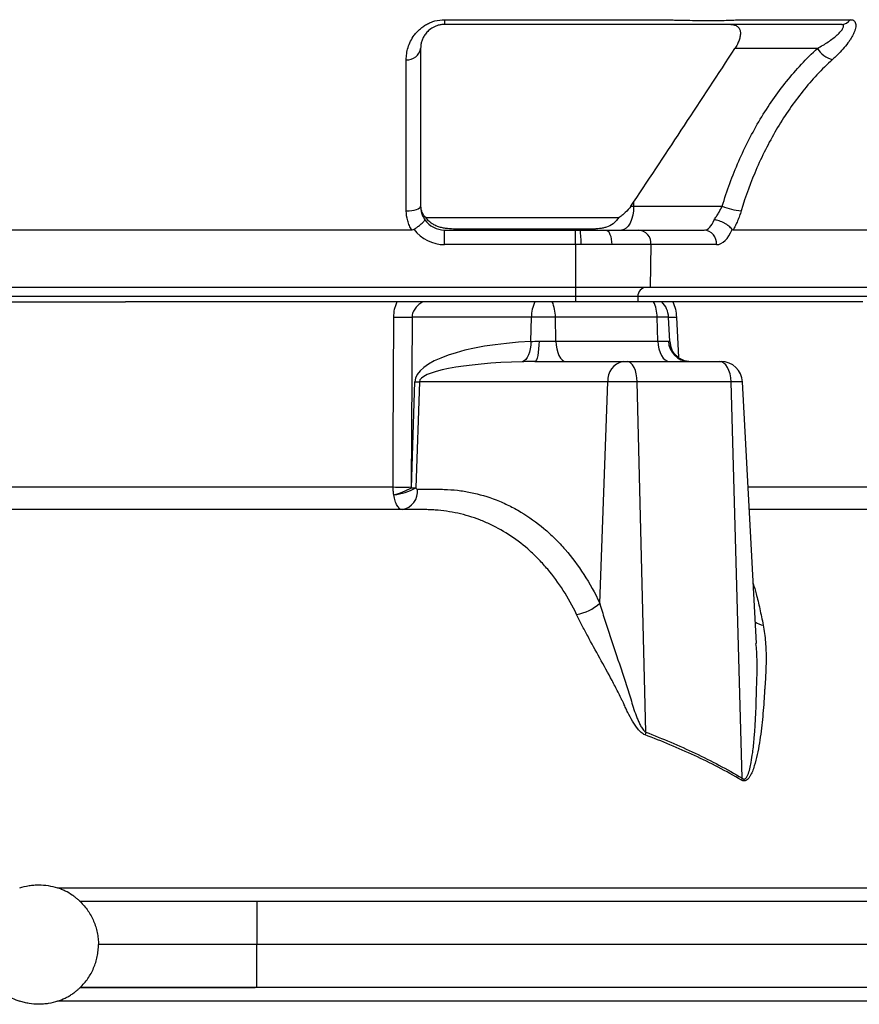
# Model space of a CAD drawing. Header units: millimetres. Extents: x 764 to 1378, y 655 to 2770.
# Tile 4 of 11: x 1074 to 1249, y 977 to 1183. Entities that reach past the tile are written whole.
import ezdxf

# ---------------------------------------------------------------- set-up
doc = ezdxf.new("R2010")
doc.units = ezdxf.units.MM

msp = doc.modelspace()

# ---------------------------------------------------------------- linework, layer by layer
at = {"color": 7, "linetype": 'Continuous', "lineweight": 25}
for p, q in [((1162.63, 1183), (1208.68, 1183)), ((1162.63, 1183), (1162.63, 1181.99)), ((1224.51, 1183), (1247.53, 1183)), ((1240.63, 1176.99), (1223.37, 1176.99)), ((1201.62, 1143.99), (1202.17, 1143.99)), ((1202.17, 1144.79), (1202.17, 1143.99)), ((1202.17, 1143.99), (1220.72, 1143.99)), ((1198.99, 1141.51), (1158.78, 1141.51)), ((1155.8, 1138.99), (999.69, 1138.99)), ((1162.63, 1135.94), (1162.63, 1138.99)), ((1162.63, 1138.99), (1190.04, 1138.99)), ((1193.53, 1139.19), (1164.89, 1139.19)), ((1190.04, 1135.94), (1190.04, 1138.99)), ((1190.04, 1138.99), (1190.97, 1138.99)), ((1190.97, 1138.99), (1196.34, 1138.99)), ((1196.34, 1138.99), (1203.21, 1138.99)), ((1203.21, 1138.99), (1216.92, 1138.99)), ((1301.03, 1138.99), (1222.98, 1138.99)), ((1190.04, 1135.94), (1162.63, 1135.94)), ((1190.04, 1135.94), (1190.04, 1126.99)), ((1191.15, 1135.94), (1190.04, 1135.94)), ((1197.59, 1135.94), (1191.15, 1135.94)), ((1205.81, 1135.94), (1197.59, 1135.94)), ((1205.81, 1135.94), (1205.67, 1126.99)), ((1219.52, 1135.94), (1205.81, 1135.94)), ((1190.04, 1126.99), (965.45, 1126.99)), ((1205.67, 1126.99), (1190.04, 1126.99)), ((1190.04, 1126.99), (1190.04, 1125.06)), ((1317.97, 1126.99), (1205.67, 1126.99)), ((1190.04, 1125.06), (965.45, 1125.06)), ((1203.06, 1125.06), (1190.04, 1125.06)), ((1190.04, 1125.06), (1190.04, 1123.99)), ((1203.06, 1125.06), (1203.03, 1123.99)), ((1315.36, 1125.06), (1203.06, 1125.06)), ((1059.56, 1123.99), (1095.94, 1123.99)), ((1179.95, 1123.99), (1095.94, 1123.99)), ((1181.52, 1123.99), (1179.95, 1123.99)), ((1185.17, 1123.99), (1181.52, 1123.99)), ((1187.11, 1123.99), (1185.17, 1123.99)), ((1190.04, 1123.99), (1187.11, 1123.99)), ((1203.03, 1123.99), (1190.04, 1123.99)), ((1204.5, 1123.99), (1203.03, 1123.99)), ((1206.33, 1123.99), (1204.5, 1123.99)), ((1208.07, 1123.99), (1206.33, 1123.99)), ((1250.08, 1123.99), (1208.07, 1123.99)), ((1155.85, 1120.75), (1155.68, 1085.23)), ((1180.81, 1120.75), (1155.85, 1120.75)), ((1180.67, 1115.65), (1180.81, 1120.75)), ((1185.82, 1120.75), (1180.81, 1120.75)), ((1185.94, 1115.76), (1185.82, 1120.75)), ((1207.1, 1120.75), (1185.82, 1120.75)), ((1207.25, 1115.76), (1207.1, 1120.75)), ((1209.5, 1120.75), (1207.1, 1120.75)), ((1209.76, 1115.65), (1209.5, 1120.75)), ((1182.39, 1115.76), (1185.94, 1115.76)), ((1185.94, 1115.76), (1207.25, 1115.76)), ((1207.25, 1115.76), (1209.46, 1115.76)), ((1181.53, 1111.49), (1199.99, 1111.49)), ((1199.99, 1111.49), (1200.84, 1111.49)), ((1200.84, 1111.49), (1220.15, 1111.49)), ((1220.15, 1111.49), (1220.48, 1111.49)), ((1155.71, 1085.07), (1156.43, 1107.23)), ((1157.36, 1107.23), (1156.65, 1085.07)), ((1196.81, 1107.23), (1157.36, 1107.23)), ((1195.09, 1060.92), (1196.81, 1107.23)), ((1202.92, 1107.23), (1196.81, 1107.23)), ((1204.7, 1033.95), (1202.92, 1107.23)), ((1222.55, 1107.23), (1202.92, 1107.23)), ((1224.88, 1024.3), (1222.55, 1107.23)), ((1227.85, 1052.5), (1224.98, 1107.23)), ((1123.35, 998.49), (1086.42, 998.49)), ((1123.35, 998.49), (1123.38, 989.49)), ((1344.17, 998.49), (1123.35, 998.49)), ((1123.38, 989.49), (1090.25, 989.49)), ((1123.35, 980.49), (1123.38, 989.49)), ((1344.33, 989.49), (1123.38, 989.49)), ((1123.35, 980.49), (1086.42, 980.49)), ((1344.17, 980.49), (1123.35, 980.49))]:
    msp.add_line(p, q, dxfattribs=at)
at = {"color": 8, "linetype": 'Continuous', "lineweight": 25}
for p, q in [((1211.14, 1120.75), (1211.58, 1112.3)), ((1224.98, 1107.23), (1222.55, 1107.23))]:
    msp.add_line(p, q, dxfattribs=at)
at = {"color": 7, "linetype": 'Continuous', "lineweight": 25, "flags": 128}
for points in [[(1154.63, 1143), (1155.21, 1143.02), (1155.77, 1143.08), (1156.29, 1143.17), (1156.75, 1143.29), (1157.12, 1143.44), (1157.4, 1143.61), (1157.57, 1143.8), (1157.63, 1143.99)], [(1202.17, 1143.99), (1202.12, 1143.02), (1201.98, 1142.08), (1201.75, 1141.21), (1201.44, 1140.46), (1201.06, 1139.83), (1200.63, 1139.37), (1200.16, 1139.09), (1199.67, 1138.99)], [(1196.34, 1138.99), (1196.59, 1138.93), (1196.82, 1138.76), (1197.04, 1138.48), (1197.23, 1138.09), (1197.38, 1137.63), (1197.5, 1137.1), (1197.57, 1136.53), (1197.59, 1135.94)], [(1151.87, 1085.23), (1151.91, 1094.22), (1152.02, 1120.75)], [(1180.67, 1115.65), (1180.65, 1114.89), (1180.56, 1114.16), (1180.4, 1113.47), (1180.19, 1112.86), (1179.93, 1112.34), (1179.62, 1111.92), (1179.28, 1111.62), (1178.91, 1111.44)], [(1182.39, 1115.76), (1182.36, 1114.91), (1182.31, 1114.11), (1182.23, 1113.37), (1182.12, 1112.73), (1181.99, 1112.2), (1181.85, 1111.81), (1181.69, 1111.57), (1181.53, 1111.49)], [(1185.94, 1115.76), (1185.99, 1114.91), (1186.12, 1114.11), (1186.32, 1113.37), (1186.57, 1112.73), (1186.88, 1112.2), (1187.22, 1111.81), (1187.59, 1111.57), (1187.98, 1111.49)], [(1207.25, 1115.76), (1207.32, 1114.91), (1207.47, 1114.11), (1207.7, 1113.37), (1208.01, 1112.73), (1208.37, 1112.2), (1208.78, 1111.81), (1209.23, 1111.57), (1209.69, 1111.49)], [(1209.76, 1115.65), (1209.87, 1114.89), (1209.88, 1114.85)], [(1202.92, 1107.23), (1202.87, 1108.07), (1202.73, 1108.88), (1202.54, 1109.61), (1202.28, 1110.26), (1201.97, 1110.78), (1201.61, 1111.17), (1201.24, 1111.41), (1200.84, 1111.49)], [(1222.55, 1107.23), (1222.49, 1108.07), (1222.34, 1108.88), (1222.11, 1109.61), (1221.81, 1110.26), (1221.45, 1110.78), (1221.04, 1111.17), (1220.6, 1111.41), (1220.15, 1111.49)]]:
    msp.add_lwpolyline(points, dxfattribs=at)
at = {"color": 7, "linetype": 'Continuous', "lineweight": 25}
for centre, radius, start, end in [((1245.55, 1184.46), 2.46, 271.0632, 323.7597), ((1154.91, 1177.36), 2.74, 263.9607, 352.2967), ((1244.99, 1179.53), 5.05, 210.1452, 255.589), ((1225.88, 1156.25), 13.3, 247.156, 264.7776), ((1162.63, 1143.99), 5, 214.6624, 270), ((1162.63, 1143.94), 8, 217.0557, 270), ((1165.51, 1140.05), 1.06, 234.2976, 268.8569), ((1178.45, 1136.71), 12.73, 356.5353, 10.3339), ((1194.34, 1140.73), 1.74, 242.2887, 269.5648), ((1202.99, 1136.17), 2.83, 355.2909, 85.5074), ((1216.7, 1136.17), 2.83, 355.2909, 85.5074), ((1204.93, 1125.13), 1.87, 94.2201, 182.0086), ((1188.81, 1120.69), 8.01, 155.6624, 179.5637), ((1177.14, 1120.7), 8.68, 0.3258, 22.2573), ((1199.64, 1120.68), 7.47, 0.5622, 26.3205), ((1204.5, 1120.49), 5, 3, 44.427), ((1153.94, 1193.62), 72.89, 268.4934, 271.5066), ((1210.32, 1131.66), 10.93, 265.6843, 274.3157), ((1213.82, 1115.86), 4.37, 181.319, 268.4501), ((1200.73, 1107.62), 3.94, 100.8295, 185.7883), ((1220.48, 1106.99), 4.5, 3, 90), ((1156.89, 1160.5), 53.28, 269.4996, 270.5004), ((1153.78, 1158.18), 72.97, 268.5019, 271.4981), ((1150.52, 1096.18), 12.69, 276.7551, 298.8526), ((1147.86, 1099.26), 16.22, 284.8383, 298.9569), ((1153.07, 1084.36), 3.94, 280.8295, 5.7883), ((1156.18, 1138.34), 53.28, 269.4996, 270.5004), ((1188.83, 1067.66), 9.21, 278.8576, 312.8617), ((1213.96, 1031.35), 9.61, 164.3174, 167.8384), ((1232.59, 1021.17), 8.32, 157.9245, 160.8718)]:
    msp.add_arc(centre, radius, start, end, dxfattribs=at)
at = {"color": 8, "linetype": 'Continuous', "lineweight": 25}
msp.add_arc((1229.62, 1059.5), 3.18, 230.7994, 263.9051, dxfattribs=at)
at = {"color": 7, "linetype": 'Continuous', "lineweight": 25}
for centre, major_axis, ratio, start_param, end_param in [((1217.04, 1143.99), (0.16, 5), 0.49961, 3.157699, 4.123523), ((1219.64, 1143.94), (0.16, 8), 0.499848, 3.151666, 4.075719), ((1186.57, 1106.76), (30.14, -0.42), 0.298259, 1.771817, 3.136177), ((1184.32, 1106.99), (26.96, -0.22), 0.166691, 1.77405, 3.13841)]:
    msp.add_ellipse(centre, major_axis=major_axis, ratio=ratio, start_param=start_param, end_param=end_param, dxfattribs=at)
for points, knots in [([(1154.63, 1174.64), (1154.63, 1174.85), (1154.63, 1175.05), (1154.67, 1175.47), (1154.69, 1175.68), (1154.78, 1176.31), (1154.88, 1176.74), (1155.14, 1177.61), (1155.32, 1178.05), (1155.75, 1178.92), (1156, 1179.35), (1156.47, 1179.98), (1156.64, 1180.19), (1157.01, 1180.59), (1157.21, 1180.79), (1157.63, 1181.17), (1157.85, 1181.35), (1158.33, 1181.7), (1158.59, 1181.86), (1159.13, 1182.16), (1159.41, 1182.3), (1160, 1182.54), (1160.31, 1182.65), (1161.28, 1182.91), (1161.94, 1183), (1162.63, 1183)], [0, 0, 0, 0, 0.0625, 0.0625, 0.125, 0.125, 0.25, 0.25, 0.375, 0.375, 0.5, 0.5, 0.5625, 0.5625, 0.625, 0.625, 0.6875, 0.6875, 0.75, 0.75, 0.8125, 0.8125, 0.875, 0.875, 1, 1, 1, 1]), ([(1208.68, 1183), (1208.88, 1182.99), (1209.08, 1182.98), (1209.47, 1182.97), (1209.67, 1182.96), (1210.26, 1182.95), (1210.66, 1182.93), (1211.83, 1182.9), (1212.61, 1182.89), (1214.91, 1182.85), (1216.36, 1182.84), (1218.42, 1182.84), (1219.09, 1182.84), (1220.35, 1182.85), (1220.95, 1182.86), (1222.09, 1182.89), (1222.62, 1182.9), (1223.37, 1182.93), (1223.61, 1182.95), (1223.96, 1182.96), (1224.07, 1182.97), (1224.29, 1182.98), (1224.4, 1182.99), (1224.51, 1183)], [0, 0, 0, 0, 0.03125, 0.03125, 0.0625, 0.0625, 0.125, 0.125, 0.25, 0.25, 0.5, 0.5, 0.625, 0.625, 0.75, 0.75, 0.875, 0.875, 0.9375, 0.9375, 0.96875, 0.96875, 1, 1, 1, 1]), ([(1247.53, 1183), (1247.71, 1183), (1247.86, 1182.98), (1248.12, 1182.89), (1248.24, 1182.82), (1248.42, 1182.65), (1248.49, 1182.54), (1248.6, 1182.3), (1248.63, 1182.16), (1248.67, 1181.7), (1248.62, 1181.35), (1248.46, 1180.78), (1248.39, 1180.58), (1248.22, 1180.17), (1248.13, 1179.97), (1247.91, 1179.55), (1247.79, 1179.33), (1247.53, 1178.9), (1247.39, 1178.68), (1246.94, 1178.03), (1246.6, 1177.6), (1245.87, 1176.74), (1245.48, 1176.31), (1244.85, 1175.68), (1244.64, 1175.47), (1244.2, 1175.05), (1243.97, 1174.85), (1243.74, 1174.64)], [0, 0, 0, 0, 0.0625, 0.0625, 0.125, 0.125, 0.1875, 0.1875, 0.25, 0.25, 0.375, 0.375, 0.4375, 0.4375, 0.5, 0.5, 0.5625, 0.5625, 0.625, 0.625, 0.75, 0.75, 0.875, 0.875, 0.9375, 0.9375, 1, 1, 1, 1]), ([(1162.63, 1181.99), (1162.37, 1181.99), (1162.12, 1181.97), (1161.63, 1181.9), (1161.38, 1181.84), (1160.93, 1181.7), (1160.72, 1181.62), (1160.33, 1181.44), (1160.15, 1181.34), (1159.64, 1181.02), (1159.36, 1180.79), (1158.99, 1180.43), (1158.88, 1180.31), (1158.68, 1180.07), (1158.59, 1179.94), (1158.33, 1179.57), (1158.2, 1179.33), (1157.97, 1178.84), (1157.88, 1178.6), (1157.75, 1178.12), (1157.7, 1177.89), (1157.64, 1177.44), (1157.63, 1177.22), (1157.63, 1176.99)], [0, 0, 0, 0, 0.0625, 0.0625, 0.125, 0.125, 0.1875, 0.1875, 0.25, 0.25, 0.375, 0.375, 0.4375, 0.4375, 0.5, 0.5, 0.625, 0.625, 0.75, 0.75, 0.875, 0.875, 1, 1, 1, 1]), ([(1245.59, 1181.99), (1241.04, 1181.99), (1234.21, 1181.99), (1226.82, 1181.99), (1223.97, 1181.99), (1223.12, 1181.99), (1222.84, 1181.99), (1222.27, 1181.99), (1221.95, 1181.99), (1221.28, 1181.99), (1220.91, 1181.99), (1220.15, 1181.99), (1219.75, 1181.99), (1218.9, 1181.99), (1218.45, 1181.99), (1217.52, 1181.99), (1217.04, 1181.99), (1215.56, 1181.99), (1214.52, 1181.99), (1212.89, 1181.99), (1212.33, 1181.99), (1211.22, 1181.99), (1210.66, 1181.99), (1209.82, 1181.99), (1209.54, 1181.99), (1208.98, 1181.99), (1208.69, 1181.99), (1207.85, 1181.99), (1206.15, 1181.99), (1199.93, 1181.99), (1185.24, 1181.99), (1171.67, 1181.99), (1162.63, 1181.99)], [0, 0, 0, 0, 0.25, 0.375, 0.40625, 0.40625, 0.421875, 0.421875, 0.4375, 0.4375, 0.453125, 0.453125, 0.46875, 0.46875, 0.484375, 0.484375, 0.5, 0.5, 0.53125, 0.53125, 0.546875, 0.546875, 0.5625, 0.5625, 0.570313, 0.570313, 0.578125, 0.578125, 0.59375, 0.625, 0.75, 1, 1, 1, 1]), ([(1222.49, 1181.99), (1222.63, 1181.99), (1222.77, 1181.98), (1223.03, 1181.95), (1223.15, 1181.92), (1223.39, 1181.85), (1223.5, 1181.81), (1223.71, 1181.7), (1223.8, 1181.64), (1223.98, 1181.5), (1224.06, 1181.42), (1224.2, 1181.25), (1224.26, 1181.15), (1224.41, 1180.84), (1224.47, 1180.61), (1224.52, 1180.11), (1224.51, 1179.84), (1224.42, 1179.29), (1224.34, 1179), (1224.14, 1178.43), (1224.02, 1178.14), (1223.72, 1177.56), (1223.55, 1177.27), (1223.37, 1176.99)], [0, 0, 0, 0, 0.0625, 0.0625, 0.125, 0.125, 0.1875, 0.1875, 0.25, 0.25, 0.3125, 0.3125, 0.375, 0.375, 0.5, 0.5, 0.625, 0.625, 0.75, 0.75, 0.875, 0.875, 1, 1, 1, 1]), ([(1240.63, 1176.99), (1241.02, 1177.22), (1241.41, 1177.44), (1242.16, 1177.89), (1242.52, 1178.12), (1243.22, 1178.59), (1243.55, 1178.83), (1244.19, 1179.32), (1244.49, 1179.57), (1245.03, 1180.06), (1245.27, 1180.31), (1245.58, 1180.67), (1245.68, 1180.79), (1245.84, 1181.02), (1245.9, 1181.13), (1246.01, 1181.34), (1246.05, 1181.44), (1246.08, 1181.62), (1246.08, 1181.7), (1246.04, 1181.81), (1246.02, 1181.84), (1245.97, 1181.89), (1245.94, 1181.91), (1245.82, 1181.97), (1245.72, 1181.99), (1245.59, 1181.99)], [0, 0, 0, 0, 0.125, 0.125, 0.25, 0.25, 0.375, 0.375, 0.5, 0.5, 0.625, 0.625, 0.6875, 0.6875, 0.75, 0.75, 0.8125, 0.8125, 0.875, 0.875, 0.90625, 0.90625, 0.9375, 0.9375, 1, 1, 1, 1]), ([(1157.63, 1176.99), (1157.63, 1174.87), (1157.63, 1172.55), (1157.63, 1169.43), (1157.63, 1168.79), (1157.63, 1167.5), (1157.63, 1166.84), (1157.63, 1164.83), (1157.63, 1163.47), (1157.63, 1159.28), (1157.63, 1156.37), (1157.63, 1150.34), (1157.63, 1147.22), (1157.63, 1143.99)], [0, 0, 0, 0, 0.25, 0.25, 0.3125, 0.3125, 0.375, 0.375, 0.5, 0.5, 0.75, 0.75, 1, 1, 1, 1]), ([(1220.72, 1143.99), (1221.69, 1147.22), (1222.84, 1150.35), (1224.82, 1154.9), (1225.53, 1156.39), (1227.03, 1159.33), (1227.83, 1160.77), (1230.34, 1164.97), (1232.17, 1167.62), (1236.15, 1172.56), (1238.3, 1174.87), (1240.63, 1176.99)], [0, 0, 0, 0, 0.25, 0.25, 0.375, 0.375, 0.5, 0.5, 0.75, 0.75, 1, 1, 1, 1]), ([(1154.63, 1143), (1154.63, 1146.1), (1154.63, 1149.08), (1154.63, 1154.86), (1154.63, 1157.64), (1154.63, 1161.65), (1154.63, 1162.96), (1154.63, 1164.88), (1154.63, 1165.51), (1154.63, 1166.76), (1154.63, 1167.37), (1154.63, 1169.17), (1154.63, 1170.33), (1154.63, 1172.56), (1154.63, 1173.62), (1154.63, 1174.64)], [0, 0, 0, 0, 0.25, 0.25, 0.5, 0.5, 0.625, 0.625, 0.6875, 0.6875, 0.75, 0.75, 0.875, 0.875, 1, 1, 1, 1]), ([(1243.74, 1174.64), (1241.51, 1172.61), (1239.45, 1170.4), (1235.65, 1165.66), (1233.9, 1163.14), (1231.5, 1159.11), (1230.73, 1157.73), (1229.29, 1154.92), (1228.61, 1153.48), (1226.7, 1149.1), (1225.6, 1146.09), (1224.67, 1143)], [0, 0, 0, 0, 0.25, 0.25, 0.5, 0.5, 0.625, 0.625, 0.75, 0.75, 1, 1, 1, 1]), ([(1157.63, 1143.99), (1157.63, 1143.5), (1157.7, 1143.01), (1157.92, 1142.29), (1158.01, 1142.05), (1158.23, 1141.59), (1158.36, 1141.36), (1158.51, 1141.15)], [0, 0, 0, 0, 0.5, 0.5, 0.75, 0.75, 1, 1, 1, 1]), ([(1158.78, 1141.51), (1158.45, 1141.84), (1158.18, 1142.22), (1157.89, 1142.84), (1157.81, 1143.06), (1157.69, 1143.51), (1157.66, 1143.75), (1157.64, 1143.99)], [0, 0, 0, 0, 0.5, 0.5, 0.75, 0.75, 1, 1, 1, 1]), ([(1201.62, 1143.99), (1201.28, 1143.51), (1200.88, 1143.06), (1200.21, 1142.43), (1199.98, 1142.23), (1199.49, 1141.85), (1199.24, 1141.68), (1198.99, 1141.51)], [0, 0, 0, 0, 0.5, 0.5, 0.75, 0.75, 1, 1, 1, 1]), ([(1219.03, 1141.15), (1219.19, 1141.36), (1219.34, 1141.59), (1219.65, 1142.05), (1219.79, 1142.29), (1220.07, 1142.77), (1220.21, 1143.01), (1220.47, 1143.5), (1220.6, 1143.75), (1220.72, 1143.99)], [0, 0, 0, 0, 0.25, 0.25, 0.5, 0.5, 0.75, 0.75, 1, 1, 1, 1]), ([(1155.8, 1138.99), (1155.6, 1139.3), (1155.43, 1139.61), (1155.14, 1140.26), (1155.02, 1140.6), (1154.72, 1141.61), (1154.63, 1142.3), (1154.63, 1143)], [0, 0, 0, 0, 0.25, 0.25, 0.5, 0.5, 1, 1, 1, 1]), ([(1164.89, 1139.19), (1164.33, 1139.19), (1163.78, 1139.22), (1162.96, 1139.31), (1162.68, 1139.35), (1162.13, 1139.45), (1161.86, 1139.52), (1161.32, 1139.68), (1161.05, 1139.78), (1160.54, 1140.01), (1160.28, 1140.15), (1159.8, 1140.46), (1159.58, 1140.64), (1159.15, 1141.04), (1158.95, 1141.27), (1158.78, 1141.51)], [0, 0, 0, 0, 0.25, 0.25, 0.375, 0.375, 0.5, 0.5, 0.625, 0.625, 0.75, 0.75, 0.875, 0.875, 1, 1, 1, 1]), ([(1198.99, 1141.51), (1198.83, 1141.27), (1198.66, 1141.05), (1198.29, 1140.64), (1198.09, 1140.46), (1197.45, 1139.99), (1196.99, 1139.76), (1196.27, 1139.52), (1196.02, 1139.45), (1195.53, 1139.35), (1195.28, 1139.31), (1194.54, 1139.22), (1194.04, 1139.19), (1193.53, 1139.19)], [0, 0, 0, 0, 0.125, 0.125, 0.25, 0.25, 0.5, 0.5, 0.625, 0.625, 0.75, 0.75, 1, 1, 1, 1]), ([(1224.67, 1143), (1224.56, 1142.65), (1224.45, 1142.3), (1224.2, 1141.61), (1224.06, 1141.26), (1223.78, 1140.58), (1223.63, 1140.25), (1223.31, 1139.61), (1223.15, 1139.3), (1222.98, 1138.99)], [0, 0, 0, 0, 0.25, 0.25, 0.5, 0.5, 0.75, 0.75, 1, 1, 1, 1]), ([(1156.24, 1139.12), (1156.41, 1139.23), (1156.57, 1139.35), (1156.88, 1139.57), (1157.03, 1139.69), (1157.32, 1139.91), (1157.46, 1140.02), (1157.72, 1140.23), (1157.83, 1140.33), (1158.04, 1140.52), (1158.13, 1140.61), (1158.29, 1140.77), (1158.36, 1140.84), (1158.45, 1140.96), (1158.49, 1141.01), (1158.52, 1141.08), (1158.52, 1141.09), (1158.52, 1141.13), (1158.52, 1141.14), (1158.51, 1141.15)], [0, 0, 0, 0, 0.125, 0.125, 0.25, 0.25, 0.375, 0.375, 0.5, 0.5, 0.625, 0.625, 0.75, 0.75, 0.875, 0.875, 0.9375, 0.9375, 1, 1, 1, 1]), ([(1222.76, 1139.12), (1222.68, 1139.23), (1222.58, 1139.35), (1222.36, 1139.57), (1222.23, 1139.69), (1221.96, 1139.91), (1221.81, 1140.02), (1221.5, 1140.23), (1221.33, 1140.33), (1220.98, 1140.52), (1220.81, 1140.61), (1220.44, 1140.77), (1220.26, 1140.84), (1219.9, 1140.96), (1219.72, 1141.01), (1219.45, 1141.08), (1219.36, 1141.09), (1219.19, 1141.13), (1219.11, 1141.14), (1219.03, 1141.15)], [0, 0, 0, 0, 0.125, 0.125, 0.25, 0.25, 0.375, 0.375, 0.5, 0.5, 0.625, 0.625, 0.75, 0.75, 0.875, 0.875, 0.9375, 0.9375, 1, 1, 1, 1]), ([(1152.02, 1120.75), (1152.02, 1121.32), (1152.08, 1121.87), (1152.26, 1122.69), (1152.33, 1122.95), (1152.51, 1123.48), (1152.61, 1123.74), (1152.72, 1123.99)], [0, 0, 0, 0, 0.5, 0.5, 0.75, 0.75, 1, 1, 1, 1]), ([(1158.09, 1123.99), (1157.8, 1123.82), (1157.52, 1123.62), (1156.99, 1123.18), (1156.75, 1122.93), (1156.44, 1122.53), (1156.34, 1122.39), (1156.17, 1122.09), (1156.09, 1121.93), (1155.91, 1121.45), (1155.85, 1121.1), (1155.85, 1120.75)], [0, 0, 0, 0, 0.25, 0.25, 0.5, 0.5, 0.625, 0.625, 0.75, 0.75, 1, 1, 1, 1]), ([(1210.4, 1123.99), (1210.61, 1123.49), (1210.78, 1122.97), (1211.03, 1121.88), (1211.11, 1121.32), (1211.14, 1120.75)], [0, 0, 0, 0, 0.5, 0.5, 1, 1, 1, 1]), ([(1213.7, 1111.49), (1213.69, 1111.49), (1213.64, 1111.49), (1213.46, 1111.5), (1213.08, 1111.57), (1212.56, 1111.72), (1211.93, 1112.02), (1211.26, 1112.5), (1210.62, 1113.18), (1210.13, 1113.99), (1209.97, 1114.59), (1209.9, 1114.86)], [0, 0, 0, 0, 0.03143, 0.157976, 0.266649, 0.368094, 0.474203, 0.596827, 0.732392, 0.8809, 1, 1, 1, 1]), ([(1181.53, 1111.49), (1181.07, 1111.49), (1180.62, 1111.48), (1179.75, 1111.46), (1179.33, 1111.45), (1178.91, 1111.44)], [0, 0, 0, 0, 0.5, 0.5, 1, 1, 1, 1]), ([(1003.62, 1085.23), (1009.52, 1085.23), (1015.52, 1085.23), (1023.16, 1085.23), (1024.7, 1085.23), (1027.79, 1085.23), (1029.34, 1085.23), (1033.99, 1085.23), (1037.09, 1085.23), (1046.42, 1085.23), (1052.66, 1085.23), (1065.17, 1085.23), (1071.45, 1085.23), (1084.04, 1085.23), (1090.35, 1085.23), (1098.27, 1085.23), (1099.86, 1085.23), (1103.02, 1085.23), (1104.59, 1085.23), (1109.3, 1085.23), (1112.42, 1085.23), (1121.73, 1085.23), (1133.99, 1085.23), (1145.96, 1085.23), (1151.87, 1085.23)], [0, 0, 0, 0, 0.125, 0.125, 0.15625, 0.15625, 0.1875, 0.1875, 0.25, 0.25, 0.375, 0.375, 0.5, 0.5, 0.625, 0.625, 0.65625, 0.65625, 0.6875, 0.6875, 0.75, 0.75, 0.875, 1, 1, 1, 1]), ([(1152.02, 1083.58), (1151.97, 1083.84), (1151.94, 1084.11), (1151.89, 1084.67), (1151.87, 1084.95), (1151.87, 1085.23)], [0, 0, 0, 0, 0.5, 0.5, 1, 1, 1, 1]), ([(1156.65, 1085.07), (1156.67, 1084.97), (1156.72, 1084.89), (1156.84, 1084.78), (1156.91, 1084.76), (1156.99, 1084.76)], [0, 0, 0, 0, 0.5, 0.5, 1, 1, 1, 1]), ([(1156.99, 1084.76), (1157.92, 1084.76), (1159.31, 1084.76), (1160.71, 1084.76), (1161.64, 1084.76), (1162.1, 1084.75), (1163.49, 1084.71), (1164.42, 1084.64), (1166.26, 1084.43), (1167.17, 1084.28), (1169.9, 1083.73), (1171.69, 1083.2), (1173.9, 1082.34), (1174.34, 1082.16), (1175.21, 1081.77), (1176.51, 1081.17), (1177.78, 1080.48), (1180.27, 1078.98), (1181.88, 1077.83), (1184.2, 1075.87), (1184.96, 1075.17), (1186.07, 1074.07), (1186.44, 1073.69), (1187.16, 1072.92), (1187.52, 1072.53), (1189.26, 1070.52), (1190.56, 1068.78), (1192.97, 1065.05), (1194.08, 1063.05), (1195.09, 1060.92)], [0, 0, 0, 0, 0.0625, 0.09375, 0.09375, 0.125, 0.125, 0.1875, 0.1875, 0.25, 0.25, 0.375, 0.375, 0.40625, 0.40625, 0.4375, 0.5, 0.5, 0.625, 0.625, 0.6875, 0.6875, 0.71875, 0.71875, 0.75, 0.75, 0.875, 0.875, 1, 1, 1, 1]), ([(1153.81, 1080.49), (1153.71, 1080.49), (1153.62, 1080.51), (1153.43, 1080.58), (1153.33, 1080.64), (1153.15, 1080.78), (1153.06, 1080.87), (1152.89, 1081.08), (1152.8, 1081.2), (1152.64, 1081.47), (1152.57, 1081.62), (1152.43, 1081.95), (1152.36, 1082.13), (1152.18, 1082.7), (1152.09, 1083.12), (1152.02, 1083.58)], [0, 0, 0, 0, 0.125, 0.125, 0.25, 0.25, 0.375, 0.375, 0.5, 0.5, 0.625, 0.625, 0.75, 0.75, 1, 1, 1, 1]), ([(1153.81, 1080.49), (1150.43, 1080.49), (1143.67, 1080.49), (1133.29, 1080.49), (1122.73, 1080.49), (1111.47, 1080.49), (1100.72, 1080.49), (1090.54, 1080.49), (1081.53, 1080.49), (1072.48, 1080.49), (1063.36, 1080.49), (1054.19, 1080.49), (1044.99, 1080.49), (1035.81, 1080.49), (1025.49, 1080.49), (1017.63, 1080.49), (1012.91, 1080.49), (1012.32, 1080.49)], [0, 0, 0, 0, 0.074608, 0.1494, 0.224752, 0.300293, 0.387739, 0.450174, 0.512608, 0.575476, 0.638344, 0.702579, 0.766815, 0.831523, 0.896232, 0.986915, 1, 1, 1, 1]), ([(1158.31, 1080.49), (1158.31, 1080.49), (1158.31, 1080.49), (1158.31, 1080.49), (1158.26, 1080.49), (1158.22, 1080.49), (1158.17, 1080.49), (1157.99, 1080.49), (1157.81, 1080.49), (1157.63, 1080.49), (1156.91, 1080.49), (1156.19, 1080.49), (1155.47, 1080.49), (1154.91, 1080.49), (1154.36, 1080.49), (1153.81, 1080.49)], [-0.00000006, -0.00000006, -0.00000006, -0.00000006, 0, 0, 0, 0.00019143, 0.00019143, 0.00019143, 0.000957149, 0.000957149, 0.000957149, 0.004020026, 0.004020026, 0.004020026, 0.00636067, 0.00636067, 0.00636067, 0.00636067]), ([(1190.25, 1058.57), (1189.39, 1060.34), (1188.46, 1062.01), (1186.44, 1065.16), (1185.36, 1066.63), (1183.63, 1068.69), (1183.03, 1069.35), (1181.8, 1070.63), (1181.17, 1071.24), (1179.23, 1072.99), (1177.9, 1074.03), (1175.14, 1075.87), (1173.71, 1076.68), (1171.51, 1077.73), (1170.76, 1078.05), (1169.26, 1078.63), (1168.5, 1078.89), (1166.96, 1079.35), (1166.19, 1079.55), (1164.64, 1079.9), (1163.85, 1080.04), (1162.28, 1080.27), (1161.49, 1080.35), (1160.3, 1080.44), (1159.7, 1080.47), (1159.01, 1080.49), (1158.71, 1080.49), (1158.51, 1080.49), (1158.41, 1080.49), (1158.31, 1080.49)], [0, 0, 0, 0, 0.125, 0.125, 0.25, 0.25, 0.3125, 0.3125, 0.375, 0.375, 0.5, 0.5, 0.625, 0.625, 0.6875, 0.6875, 0.75, 0.75, 0.8125, 0.8125, 0.875, 0.875, 0.9375, 0.9375, 0.96875, 0.984375, 0.992188, 0.992188, 1, 1, 1, 1]), ([(1292.75, 1080.49), (1292.56, 1080.49), (1291.71, 1080.49), (1289.49, 1080.49), (1285.77, 1080.49), (1281.14, 1080.49), (1275.69, 1080.49), (1269.21, 1080.49), (1262.01, 1080.49), (1254.22, 1080.49), (1246.11, 1080.49), (1237.47, 1080.49), (1230.89, 1080.49), (1227.07, 1080.49), (1226.38, 1080.49)], [0, 0, 0, 0, 0.029195, 0.127753, 0.229526, 0.323157, 0.419471, 0.51859, 0.620652, 0.711439, 0.804166, 0.894613, 0.98095, 1, 1, 1, 1]), ([(1195.09, 1060.92), (1195.41, 1059.81), (1195.75, 1058.69), (1196.45, 1056.45), (1196.82, 1055.32), (1197.94, 1051.93), (1198.71, 1049.66), (1199.87, 1046.23), (1200.25, 1045.08), (1200.81, 1043.35), (1200.99, 1042.77), (1201.35, 1041.61), (1201.53, 1041.03), (1201.87, 1039.86), (1202.05, 1039.28), (1202.44, 1038.13), (1202.64, 1037.56), (1202.97, 1036.71), (1203.09, 1036.43), (1203.33, 1035.87), (1203.47, 1035.6), (1203.75, 1035.07), (1203.9, 1034.81), (1204.17, 1034.44), (1204.26, 1034.32), (1204.47, 1034.11), (1204.58, 1034.02), (1204.7, 1033.95)], [0, 0, 0, 0, 0.125, 0.125, 0.25, 0.25, 0.5, 0.5, 0.625, 0.625, 0.6875, 0.6875, 0.75, 0.75, 0.8125, 0.8125, 0.875, 0.875, 0.90625, 0.90625, 0.9375, 0.9375, 0.96875, 0.96875, 0.984375, 0.984375, 1, 1, 1, 1]), ([(1200.11, 1039.89), (1200.01, 1040.09), (1199.92, 1040.3), (1199.72, 1040.71), (1199.62, 1040.91), (1199.32, 1041.52), (1199.12, 1041.93), (1198.51, 1043.14), (1198.09, 1043.94), (1196.82, 1046.32), (1195.95, 1047.89), (1194.24, 1050.99), (1193.39, 1052.53), (1192.16, 1054.82), (1191.75, 1055.58), (1190.98, 1057.09), (1190.6, 1057.83), (1190.25, 1058.57)], [0, 0, 0, 0, 0.03125, 0.03125, 0.0625, 0.0625, 0.125, 0.125, 0.25, 0.25, 0.5, 0.5, 0.75, 0.75, 0.875, 0.875, 1, 1, 1, 1]), ([(1229.28, 1056.34), (1229.51, 1055.17), (1229.66, 1053.98), (1229.85, 1051.58), (1229.89, 1050.37), (1229.88, 1047.92), (1229.83, 1046.68), (1229.72, 1044.79), (1229.68, 1044.15), (1229.61, 1043.19), (1229.59, 1042.87), (1229.55, 1042.38), (1229.54, 1042.14), (1229.52, 1041.89), (1229.51, 1041.73), (1229.5, 1041.65), (1229.49, 1041.56)], [0, 0, 0, 0, 0.25, 0.25, 0.5, 0.5, 0.75, 0.75, 0.875, 0.875, 0.9375, 0.9375, 0.96875, 0.984375, 0.984375, 1, 1, 1, 1]), ([(1229.49, 1041.56), (1229.4, 1039.91), (1229.28, 1038.25), (1228.95, 1034.95), (1228.74, 1033.31), (1228.34, 1030.86), (1228.19, 1030.05), (1227.85, 1028.44), (1227.66, 1027.64), (1227.3, 1026.48), (1227.17, 1026.1), (1226.88, 1025.36), (1226.71, 1025), (1226.41, 1024.51), (1226.3, 1024.35), (1226.06, 1024.07), (1225.92, 1023.94), (1225.69, 1023.81), (1225.61, 1023.77), (1225.44, 1023.73), (1225.35, 1023.72), (1225.08, 1023.73), (1224.9, 1023.8), (1224.73, 1023.9)], [0, 0, 0, 0, 0.25, 0.25, 0.5, 0.5, 0.625, 0.625, 0.75, 0.75, 0.8125, 0.8125, 0.875, 0.875, 0.90625, 0.90625, 0.9375, 0.9375, 0.953125, 0.953125, 0.96875, 0.96875, 1, 1, 1, 1]), ([(1204.56, 1033.37), (1204.27, 1033.49), (1204, 1033.67), (1203.51, 1034.09), (1203.28, 1034.34), (1202.65, 1035.11), (1202.28, 1035.68), (1201.59, 1036.84), (1201.27, 1037.44), (1200.82, 1038.35), (1200.67, 1038.65), (1200.39, 1039.27), (1200.25, 1039.58), (1200.11, 1039.89)], [0, 0, 0, 0, 0.125, 0.125, 0.25, 0.25, 0.5, 0.5, 0.75, 0.75, 0.875, 0.875, 1, 1, 1, 1]), ([(1224.73, 1023.9), (1223.14, 1024.84), (1221.53, 1025.73), (1218.25, 1027.44), (1216.58, 1028.25), (1211.52, 1030.6), (1208.08, 1032.03), (1204.56, 1033.37)], [0, 0, 0, 0, 0.25, 0.25, 0.5, 0.5, 1, 1, 1, 1]), ([(1204.7, 1033.95), (1208.23, 1032.58), (1211.68, 1031.11), (1216.73, 1028.73), (1218.39, 1027.9), (1221.67, 1026.17), (1223.29, 1025.26), (1224.88, 1024.3)], [0, 0, 0, 0, 0.5, 0.5, 0.75, 0.75, 1, 1, 1, 1]), ([(1073.78, 1001.35), (1074.41, 1001.56), (1075.06, 1001.72), (1076.06, 1001.88), (1076.4, 1001.92), (1077.07, 1001.98), (1077.41, 1001.99), (1078.42, 1001.99), (1079.08, 1001.94), (1080.41, 1001.72), (1081.08, 1001.56), (1081.71, 1001.35)], [0, 0, 0, 0, 0.25, 0.25, 0.375, 0.375, 0.5, 0.5, 0.75, 0.75, 1, 1, 1, 1]), ([(1086.42, 998.49), (1086.42, 998.49), (1086.41, 998.5), (1086.37, 998.54), (1086.33, 998.57), (1086.25, 998.65), (1086.2, 998.7), (1086.08, 998.81), (1086.01, 998.87), (1085.78, 999.07), (1085.59, 999.22), (1085.2, 999.53), (1084.98, 999.69), (1084.3, 1000.15), (1083.81, 1000.44), (1083.05, 1000.82), (1082.78, 1000.94), (1082.25, 1001.15), (1081.98, 1001.25), (1081.71, 1001.35)], [0, 0, 0, 0, 0.0625, 0.0625, 0.125, 0.125, 0.1875, 0.1875, 0.25, 0.25, 0.375, 0.375, 0.5, 0.5, 0.75, 0.75, 0.875, 0.875, 1, 1, 1, 1]), ([(1123, 998.49), (1120.12, 998.49), (1112.98, 998.49), (1100.79, 998.49), (1091.45, 998.49), (1086.42, 998.49)], [0, 0, 0, 0, 0.238598, 0.590348, 1, 1, 1, 1]), ([(1086.42, 998.49), (1087.03, 997.91), (1087.57, 997.27), (1088.27, 996.24), (1088.49, 995.89), (1088.9, 995.15), (1089.08, 994.77), (1089.58, 993.61), (1089.82, 992.82), (1090.08, 991.59), (1090.14, 991.17), (1090.22, 990.33), (1090.25, 989.91), (1090.25, 989.49)], [0, 0, 0, 0, 0.25, 0.25, 0.375, 0.375, 0.5, 0.5, 0.75, 0.75, 0.875, 0.875, 1, 1, 1, 1]), ([(1086.42, 980.49), (1087.03, 981.08), (1087.57, 981.71), (1088.27, 982.74), (1088.49, 983.1), (1088.9, 983.83), (1089.08, 984.21), (1089.58, 985.37), (1089.82, 986.16), (1090.08, 987.39), (1090.14, 987.81), (1090.22, 988.65), (1090.25, 989.07), (1090.25, 989.49)], [0, 0, 0, 0, 0.25, 0.25, 0.375, 0.375, 0.5, 0.5, 0.75, 0.75, 0.875, 0.875, 1, 1, 1, 1]), ([(1069.07, 980.49), (1069.07, 980.49), (1069.08, 980.48), (1069.13, 980.44), (1069.16, 980.41), (1069.24, 980.33), (1069.3, 980.28), (1069.42, 980.17), (1069.49, 980.11), (1069.71, 979.91), (1069.89, 979.77), (1070.28, 979.46), (1070.5, 979.31), (1070.94, 979), (1071.18, 978.85), (1071.67, 978.56), (1071.92, 978.43), (1072.69, 978.04), (1073.23, 977.82), (1073.78, 977.64)], [0, 0, 0, 0, 0.0625, 0.0625, 0.125, 0.125, 0.1875, 0.1875, 0.25, 0.25, 0.375, 0.375, 0.5, 0.5, 0.625, 0.625, 0.75, 0.75, 1, 1, 1, 1]), ([(1081.71, 977.64), (1082.26, 977.82), (1082.78, 978.04), (1083.54, 978.41), (1083.79, 978.55), (1084.28, 978.83), (1084.52, 978.98), (1084.98, 979.29), (1085.19, 979.45), (1085.59, 979.76), (1085.77, 979.91), (1086, 980.11), (1086.07, 980.17), (1086.2, 980.28), (1086.25, 980.33), (1086.33, 980.41), (1086.37, 980.44), (1086.41, 980.48), (1086.42, 980.49), (1086.42, 980.49)], [0, 0, 0, 0, 0.25, 0.25, 0.375, 0.375, 0.5, 0.5, 0.625, 0.625, 0.75, 0.75, 0.8125, 0.8125, 0.875, 0.875, 0.9375, 0.9375, 1, 1, 1, 1]), ([(1086.42, 980.49), (1089.81, 980.49), (1099.34, 980.49), (1111.58, 980.49), (1120.31, 980.49), (1123, 980.49)], [0, 0, 0, 0, 0.276001, 0.776806, 1, 1, 1, 1]), ([(1081.71, 977.64), (1081.08, 977.43), (1080.43, 977.26), (1079.43, 977.1), (1079.09, 977.06), (1078.42, 977.01), (1078.08, 976.99), (1077.08, 976.99), (1076.41, 977.05), (1075.41, 977.21), (1075.08, 977.28), (1074.42, 977.44), (1074.1, 977.53), (1073.78, 977.64)], [0, 0, 0, 0, 0.25, 0.25, 0.375, 0.375, 0.5, 0.5, 0.75, 0.75, 0.875, 0.875, 1, 1, 1, 1])]:
    msp.add_open_spline(points, degree=3, knots=knots, dxfattribs=at)
for points in [[(1202.17, 1144.79), (1209.28, 1155.49), (1216.34, 1166.23), (1223.37, 1176.99)], [(1201.62, 1143.99), (1201.81, 1144.26), (1201.99, 1144.52), (1202.17, 1144.79)], [(1156.24, 1139.12), (1156.11, 1139.03), (1155.95, 1138.99), (1155.8, 1138.99)], [(1222.98, 1138.99), (1222.9, 1138.99), (1222.82, 1139.03), (1222.76, 1139.12)], [(1180.67, 1115.65), (1181.21, 1115.7), (1181.78, 1115.76), (1182.39, 1115.76)], [(1209.46, 1115.76), (1209.66, 1115.76), (1209.76, 1115.7), (1209.76, 1115.65)], [(1155.68, 1085.23), (1155.68, 1085.17), (1155.69, 1085.12), (1155.71, 1085.07)]]:
    msp.add_open_spline(points, degree=3, dxfattribs=at)
at = {"color": 8, "linetype": 'Continuous', "lineweight": 25}
for points, knots in [([(1226.13, 1085.23), (1226.19, 1085.23), (1228.39, 1085.23), (1232.5, 1085.23), (1238.43, 1085.23), (1244.06, 1085.23), (1249.46, 1085.23), (1254.6, 1085.23), (1259.46, 1085.23), (1264, 1085.23), (1269.15, 1085.23), (1274.59, 1085.23), (1279.86, 1085.23), (1284.18, 1085.23), (1286.13, 1085.23), (1287.11, 1085.23)], [0, 0, 0, 0, 0.001943, 0.067702, 0.133461, 0.199677, 0.265892, 0.333549, 0.401206, 0.46936, 0.537514, 0.651606, 0.766291, 0.882829, 1, 1, 1, 1]), ([(1227.19, 1065.03), (1227.39, 1064.32), (1227.88, 1062.67), (1228.58, 1059.75), (1229.04, 1057.48), (1229.28, 1056.34)], [0, 0, 0, 0, 0.270321, 0.633842, 1, 1, 1, 1]), ([(1224.88, 1024.3), (1224.92, 1024.26), (1225.02, 1024.19), (1225.15, 1024.13), (1225.3, 1024.11), (1225.41, 1024.13), (1225.6, 1024.23), (1225.84, 1024.5), (1226.18, 1025.19), (1226.49, 1026.26), (1226.81, 1027.82), (1227.14, 1029.99), (1227.68, 1035.15), (1227.86, 1042.29), (1228.11, 1048.89), (1227.82, 1051.94), (1227.77, 1052.49)], [0, 0, 0, 0, 0.005428, 0.013115, 0.015961, 0.023207, 0.026403, 0.041355, 0.062741, 0.109078, 0.156318, 0.226458, 0.332188, 0.680973, 0.941902, 1, 1, 1, 1]), ([(1081.71, 1001.35), (1088.19, 1001.35), (1098.77, 1001.35), (1113.33, 1001.35), (1125.49, 1001.35), (1137.56, 1001.35), (1149.63, 1001.35), (1161.62, 1001.35), (1173.55, 1001.35), (1185.28, 1001.35), (1196.38, 1001.35), (1206.83, 1001.35), (1216.65, 1001.35), (1226.24, 1001.35), (1235.63, 1001.35), (1244.79, 1001.35), (1253.71, 1001.35), (1262.3, 1001.35), (1270.39, 1001.35), (1277.97, 1001.35), (1285.06, 1001.35), (1291.79, 1001.35), (1298.2, 1001.35), (1304.26, 1001.35), (1309.94, 1001.35), (1315.2, 1001.35), (1319.96, 1001.35), (1324.22, 1001.35), (1328, 1001.35), (1331.34, 1001.35), (1334.26, 1001.35), (1336.73, 1001.35), (1338.73, 1001.35), (1340.26, 1001.35), (1341.25, 1001.35), (1341.73, 1001.35), (1341.7, 1001.35), (1341.68, 1001.35)], [0, 0, 0, 0, 0.047022, 0.076785, 0.106548, 0.136537, 0.166527, 0.197274, 0.228021, 0.259041, 0.29006, 0.317789, 0.345518, 0.373448, 0.401379, 0.429942, 0.458505, 0.487286, 0.516067, 0.543263, 0.570459, 0.597845, 0.62523, 0.65321, 0.68119, 0.709376, 0.737562, 0.764748, 0.791933, 0.819307, 0.846682, 0.87465, 0.902619, 0.930793, 0.958967, 0.986118, 1, 1, 1, 1]), ([(1341.69, 977.64), (1341.7, 977.64), (1341.76, 977.64), (1341.36, 977.64), (1340.51, 977.64), (1339.19, 977.64), (1337.47, 977.64), (1335.33, 977.64), (1332.78, 977.64), (1329.79, 977.64), (1326.36, 977.64), (1322.47, 977.64), (1318.16, 977.64), (1313.4, 977.64), (1308.2, 977.64), (1302.56, 977.64), (1296.49, 977.64), (1289.98, 977.64), (1283.03, 977.64), (1275.62, 977.64), (1267.81, 977.64), (1259.72, 977.64), (1251.38, 977.64), (1242.82, 977.64), (1233.93, 977.64), (1224.68, 977.64), (1215.08, 977.64), (1205.13, 977.64), (1194.9, 977.64), (1184.53, 977.64), (1174.09, 977.64), (1163.56, 977.64), (1152.85, 977.64), (1141.89, 977.64), (1130.72, 977.64), (1119.34, 977.64), (1107.85, 977.64), (1095.3, 977.64), (1086.57, 977.64), (1081.71, 977.64)], [0, 0, 0, 0, 0.009533, 0.035868, 0.062391, 0.088914, 0.114848, 0.140781, 0.166877, 0.192974, 0.219582, 0.24619, 0.272976, 0.299761, 0.326975, 0.354189, 0.381591, 0.408994, 0.436991, 0.464988, 0.493192, 0.521396, 0.548611, 0.575826, 0.603229, 0.630632, 0.658631, 0.686629, 0.714835, 0.743041, 0.770271, 0.797502, 0.824921, 0.85234, 0.880343, 0.908346, 0.936538, 0.96473, 1, 1, 1, 1])]:
    msp.add_open_spline(points, degree=3, knots=knots, dxfattribs=at)

doc.saveas('drawing.dxf')
